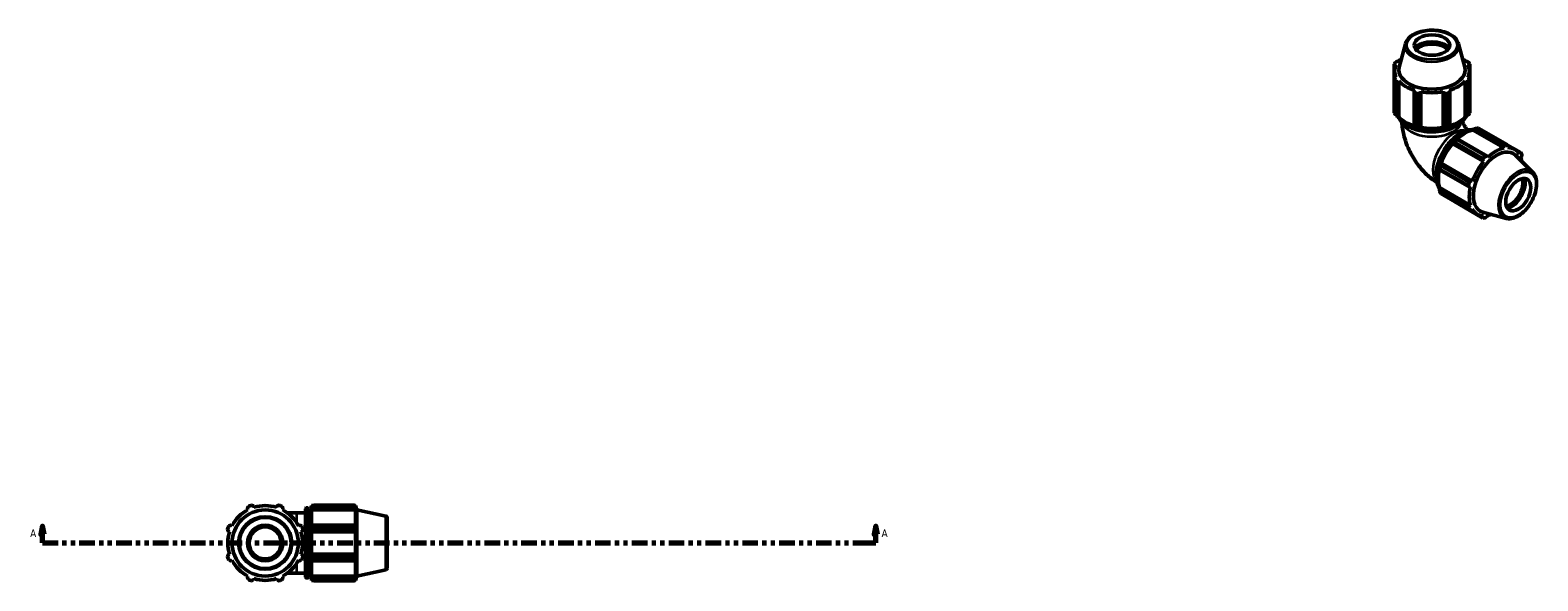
# Model space of a CAD drawing. Header units: inches. Extents: x 0.1 to 50, y -19.9 to 45.
# Tile 6 of 6: x 14.5 to 50, y 32 to 45. Entities that reach past the tile are written whole.
import ezdxf

# ---------------------------------------------------------------- set-up
doc = ezdxf.new("R2010")
doc.units = ezdxf.units.IN
doc.header["$MEASUREMENT"] = 0
doc.linetypes.add('DOUBLE_DASH_CHAIN', pattern=[1.2403, 0.6614, -0.0827, 0.1654, -0.0827, 0.1654, -0.0827])
for name, color, linetype, lineweight in [('Section Line (ANSI)', 7, 'DOUBLE_DASH_CHAIN', 70), ('Visible (ANSI)', 7, 'Continuous', 50), ('Visible Narrow (ANSI)', 7, 'Continuous', 35)]:
    doc.layers.add(name, color=color, linetype=linetype, lineweight=lineweight)
doc.styles.add('Label Text (ANSI)', font='tahoma.ttf')

# ---------------------------------------------------------------- blocks, each defined once
blk = doc.blocks.new('2dTransSection0')
at = {"layer": 'Section Line (ANSI)', "linetype": 'Continuous'}
for p, q in [((14.806, 33.322), (14.767, 33.125)), ((14.806, 33.125), (14.806, 33.322)), ((14.846, 33.125), (14.806, 33.322)), ((34.398, 33.322), (34.358, 33.125)), ((34.398, 33.125), (34.398, 33.322)), ((34.437, 33.125), (34.398, 33.322)), ((14.767, 33.125), (14.846, 33.125)), ((14.806, 32.929), (14.806, 33.125)), ((34.358, 33.125), (34.437, 33.125)), ((34.398, 32.929), (34.398, 33.125)), ((14.806, 32.929), (15.174, 32.929)), ((34.03, 32.929), (34.398, 32.929))]:
    blk.add_line(p, q, dxfattribs=at)
at = {"layer": 'Section Line (ANSI)', "linetype": 'DOUBLE_DASH_CHAIN', "ltscale": 0.553541}
blk.add_line((14.806, 32.929), (34.398, 32.929), dxfattribs=at)
at = {"layer": 'Section Line (ANSI)', "linetype": 'Continuous', "flags": 128}
for points in [[(14.846, 33.125), (14.806, 33.322), (14.767, 33.125), (14.846, 33.125)], [(34.437, 33.125), (34.398, 33.322), (34.358, 33.125), (34.437, 33.125)]]:
    blk.add_lwpolyline(points, dxfattribs=at)
at = {"layer": 'Section Line (ANSI)'}
for points in [[(14.846, 33.125), (14.806, 33.322), (14.767, 33.125), (14.846, 33.125)], [(34.437, 33.125), (34.398, 33.322), (34.358, 33.125), (34.437, 33.125)]]:
    blk.add_solid(points, dxfattribs=at)
at = {"layer": 'Section Line (ANSI)', "char_height": 0.18, "attachment_point": 7, "style": 'Label Text (ANSI)'}
for insert in [(14.517, 33.066), (34.534, 33.066)]:
    blk.add_mtext('A', dxfattribs=dict(at, insert=insert))

msp = doc.modelspace()

# ---------------------------------------------------------------- linework, layer by layer
at = {"layer": 'Visible (ANSI)'}
for p, q in [((46.8492, 44.6547), (46.7053, 44.1077)), ((48.1009, 44.6547), (48.2447, 44.1077)), ((46.5858, 44.1806), (46.5858, 43.8121)), ((46.5962, 43.8282), (46.5962, 44.0139)), ((46.6098, 44.1635), (46.6369, 44.1661)), ((46.6098, 44.1027), (46.6098, 44.1635)), ((46.6955, 44.2476), (46.6703, 44.2476)), ((48.2797, 44.2476), (48.2546, 44.2476)), ((48.3132, 44.1661), (48.3402, 44.1635)), ((48.3402, 44.1635), (48.3402, 44.1027)), ((48.3539, 43.8282), (48.3539, 44.0139)), ((48.3642, 43.8121), (48.3642, 44.1806)), ((46.5858, 43.0345), (46.5858, 43.8121)), ((46.6369, 43.8617), (46.6098, 43.8493)), ((46.62, 43.7646), (46.62, 42.987)), ((46.6703, 43.7652), (46.6955, 43.7802)), ((46.6703, 42.9466), (46.6703, 43.7652)), ((46.6955, 42.9387), (46.6955, 43.7802)), ((48.2546, 43.7802), (48.2797, 43.7652)), ((48.2546, 42.9387), (48.2546, 43.7802)), ((48.2797, 43.7652), (48.2797, 42.9466)), ((48.3402, 43.8493), (48.3132, 43.8617)), ((48.33, 42.987), (48.33, 43.7646)), ((48.3642, 43.8121), (48.3642, 43.0345)), ((47.0692, 43.565), (47.0561, 43.543)), ((47.0561, 43.543), (47.0561, 42.7245)), ((47.0725, 42.7264), (47.0725, 43.504)), ((47.155, 43.4843), (47.155, 42.7067)), ((47.2022, 43.5081), (47.2108, 43.5312)), ((47.2022, 42.6896), (47.2022, 43.5081)), ((47.2108, 42.6898), (47.2108, 43.5312)), ((47.7393, 43.5312), (47.7478, 43.5081)), ((47.7393, 42.6898), (47.7393, 43.5312)), ((47.7478, 43.5081), (47.7478, 42.6896)), ((47.795, 42.7067), (47.795, 43.4843)), ((47.8775, 43.504), (47.8775, 42.7264)), ((47.8939, 43.543), (47.8808, 43.565)), ((47.8939, 42.7245), (47.8939, 43.543)), ((46.6871, 42.9362), (46.6703, 42.9466)), ((46.6955, 42.9387), (46.6871, 42.9362)), ((48.263, 42.9362), (48.2546, 42.9387)), ((48.2797, 42.9466), (48.263, 42.9362)), ((47.0561, 42.7245), (47.0649, 42.7187)), ((47.2079, 42.6846), (47.2022, 42.6896)), ((47.2108, 42.6898), (47.2079, 42.6846)), ((47.7421, 42.6846), (47.7393, 42.6898)), ((47.7478, 42.6896), (47.7421, 42.6846)), ((47.8852, 42.7187), (47.8939, 42.7245)), ((48.4331, 42.6296), (48.4351, 42.6381)), ((48.4331, 42.6296), (49.1609, 42.2105)), ((48.4351, 42.6381), (48.4525, 42.6475)), ((48.4525, 42.6475), (49.1604, 42.2398)), ((49.1851, 42.2836), (48.5126, 42.6709)), ((48.5709, 42.6765), (49.2434, 42.2892)), ((47.9562, 42.3139), (47.9634, 42.3163)), ((47.9592, 42.3088), (47.9562, 42.3139)), ((47.9592, 42.3088), (48.6871, 41.8897)), ((47.9634, 42.3163), (48.6713, 41.9086)), ((48.6742, 41.9615), (48.0017, 42.3487)), ((48.0667, 42.4253), (48.0573, 42.4206)), ((48.06, 42.4103), (48.7326, 42.023)), ((48.7746, 42.0176), (48.0667, 42.4253)), ((49.1604, 42.2398), (49.1609, 42.2105)), ((49.5634, 42.1035), (49.2445, 42.2872)), ((49.2527, 42.2713), (49.4126, 42.1792)), ((49.261, 42.2202), (49.2637, 42.2498)), ((47.6906, 41.8438), (47.689, 41.8512)), ((47.689, 41.8512), (47.695, 41.8511)), ((48.3985, 41.4361), (47.6906, 41.8438)), ((47.695, 41.8511), (48.4228, 41.4319)), ((48.6713, 41.9086), (48.6871, 41.8897)), ((48.7871, 41.9952), (48.7746, 42.0176)), ((49.8411, 41.6404), (49.4399, 42.0374)), ((49.4843, 42.1216), (49.5365, 42.0915)), ((49.5365, 42.0915), (49.5252, 42.0668)), ((49.5667, 41.975), (49.5793, 41.9967)), ((47.6471, 41.7101), (47.6478, 41.6997)), ((47.6478, 41.6997), (48.3557, 41.2921)), ((48.3301, 41.3259), (47.6575, 41.7132)), ((47.6817, 41.7945), (48.3542, 41.4072)), ((47.6471, 41.2734), (47.6535, 41.2794)), ((47.6478, 41.2537), (47.6471, 41.2734)), ((48.3557, 40.846), (47.6478, 41.2537)), ((47.6535, 41.2794), (48.3813, 40.8602)), ((47.6575, 41.19), (48.3301, 40.8027)), ((48.3542, 40.7491), (47.6817, 41.1364)), ((48.3557, 41.2921), (48.3813, 41.2924)), ((48.4228, 41.4319), (48.3985, 41.4361)), ((48.0017, 40.9507), (48.6742, 40.5635)), ((48.3813, 40.8602), (48.3557, 40.846)), ((48.3985, 40.7512), (48.4228, 40.7684)), ((48.3723, 40.75), (48.5354, 40.656)), ((48.6713, 40.5929), (48.6178, 40.6237)), ((48.6871, 40.615), (48.6713, 40.5929)), ((49.2165, 40.5558), (48.6717, 40.7036)), ((48.7746, 40.6029), (48.7871, 40.6247)), ((19.6247, 33.7333), (19.6378, 33.7082)), ((19.7794, 33.7668), (19.7708, 33.7938)), ((20.3164, 33.7938), (20.3079, 33.7668)), ((20.4495, 33.7082), (20.4625, 33.7333)), ((20.9907, 32.1232), (20.9907, 33.7341)), ((21.0074, 33.7508), (21.0458, 33.7508)), ((21.0625, 33.7341), (21.0625, 32.1232)), ((21.1342, 33.8075), (21.1342, 33.7758)), ((21.1342, 33.8075), (21.1745, 33.8075)), ((21.1531, 33.7938), (21.1342, 33.7758)), ((21.1342, 33.7166), (21.1342, 33.7758)), ((21.1342, 33.7166), (21.1531, 33.7333)), ((21.1342, 33.7082), (21.1342, 33.7166)), ((21.1342, 33.7082), (21.1342, 33.3388)), ((21.1342, 33.7082), (22.1635, 33.7082)), ((21.1531, 33.7333), (22.1543, 33.7333)), ((21.1909, 33.8178), (21.1909, 33.7836)), ((21.1909, 33.8178), (22.142, 33.8178)), ((22.142, 33.7836), (21.1909, 33.7836)), ((22.142, 33.7836), (22.142, 33.8178)), ((22.1474, 33.8075), (22.1635, 33.8075)), ((22.1635, 33.7668), (22.1543, 33.7938)), ((22.1543, 33.7333), (22.1635, 33.7082)), ((22.1635, 33.7668), (22.1635, 33.8075)), ((22.1961, 33.7071), (22.1635, 33.8075)), ((22.1635, 33.3344), (22.1635, 33.7082)), ((22.1961, 32.1501), (22.1961, 33.7071)), ((22.8806, 33.5616), (22.1961, 33.7071)), ((19.2641, 33.3344), (19.2389, 33.3475)), ((20.7836, 33.6374), (20.5633, 33.6374)), ((20.7836, 33.6374), (20.9907, 33.6374)), ((20.8483, 33.3475), (20.8232, 33.3344)), ((21.0625, 33.6374), (21.1342, 33.6374)), ((21.1531, 33.3475), (21.1342, 33.3388)), ((21.1342, 33.1957), (21.1342, 33.3388)), ((22.1543, 33.3475), (21.1531, 33.3475)), ((21.1909, 33.3311), (21.1909, 33.2486)), ((21.1909, 33.3311), (22.142, 33.3311)), ((22.142, 33.2486), (22.142, 33.3311)), ((22.1635, 33.3344), (22.1543, 33.3475)), ((22.9136, 33.5208), (22.9136, 32.3364)), ((19.1784, 33.2014), (19.2055, 33.1929)), ((20.8818, 33.1929), (20.9089, 33.2014)), ((21.1342, 33.1957), (21.1531, 33.2014)), ((21.1342, 33.1929), (21.1342, 33.1957)), ((21.1342, 33.1929), (21.1342, 32.6643)), ((21.1342, 33.1929), (22.1635, 33.1929)), ((21.1531, 33.2014), (22.1543, 33.2014)), ((22.142, 33.2486), (21.1909, 33.2486)), ((22.1543, 33.2014), (22.1635, 33.1929)), ((22.1635, 32.6643), (22.1635, 33.1929)), ((19.2055, 32.6643), (19.1784, 32.6558)), ((20.9089, 32.6558), (20.8818, 32.6643)), ((21.1342, 32.6615), (21.1342, 32.6643)), ((21.1342, 32.6643), (22.1635, 32.6643)), ((21.1342, 32.5185), (21.1342, 32.6615)), ((21.1531, 32.6558), (21.1342, 32.6615)), ((22.1543, 32.6558), (21.1531, 32.6558)), ((22.1635, 32.6643), (22.1543, 32.6558)), ((19.2389, 32.5097), (19.2641, 32.5228)), ((20.8232, 32.5228), (20.8483, 32.5097)), ((21.1342, 32.5185), (21.1342, 32.1491)), ((21.1342, 32.5185), (21.1531, 32.5097)), ((21.1531, 32.5097), (22.1543, 32.5097)), ((21.1909, 32.6086), (21.1909, 32.5261)), ((21.1909, 32.6086), (22.142, 32.6086)), ((22.142, 32.5261), (21.1909, 32.5261)), ((22.142, 32.5261), (22.142, 32.6086)), ((22.1543, 32.5097), (22.1635, 32.5228)), ((22.1635, 32.1491), (22.1635, 32.5228)), ((22.8806, 32.2956), (22.1961, 32.1501)), ((19.6378, 32.1491), (19.6247, 32.1239)), ((19.7708, 32.0634), (19.7794, 32.0904)), ((20.3079, 32.0904), (20.3164, 32.0634)), ((20.4625, 32.1239), (20.4495, 32.1491)), ((20.5633, 32.2199), (20.7836, 32.2199)), ((20.7836, 32.2199), (20.9907, 32.2199)), ((21.0074, 32.1065), (21.0458, 32.1065)), ((21.0625, 32.2199), (21.1342, 32.2199)), ((21.1342, 32.1407), (21.1342, 32.1491)), ((21.1342, 32.1491), (22.1635, 32.1491)), ((21.1342, 32.0814), (21.1342, 32.1407)), ((21.1531, 32.1239), (21.1342, 32.1407)), ((21.1342, 32.0814), (21.1342, 32.0498)), ((21.1342, 32.0814), (21.1531, 32.0634)), ((21.1342, 32.0498), (21.1745, 32.0498)), ((22.1543, 32.1239), (21.1531, 32.1239)), ((21.1909, 32.0736), (21.1909, 32.0394)), ((21.1909, 32.0736), (22.142, 32.0736)), ((22.142, 32.0394), (21.1909, 32.0394)), ((22.142, 32.0394), (22.142, 32.0736)), ((22.1474, 32.0498), (22.1635, 32.0498)), ((22.1635, 32.1491), (22.1543, 32.1239)), ((22.1543, 32.0634), (22.1635, 32.0904)), ((22.1961, 32.1501), (22.1635, 32.0498)), ((22.1635, 32.0498), (22.1635, 32.0904))]:
    msp.add_line(p, q, dxfattribs=at)
for radius in [0.7785, 0.4173, 0.3756]:
    msp.add_circle((20.0436, 32.9286), radius, dxfattribs=at)
for centre, radius, start, end in [((20.0436, 32.9286), 0.8788, 117.5, 152.5), ((20.0436, 32.9286), 0.945, 109.79198, 115.20802), ((20.0436, 32.9286), 0.8789, 72.5, 107.5), ((20.0436, 32.9286), 0.945, 64.79198, 70.20802), ((20.0436, 32.9286), 0.8789, 27.5, 62.5), ((21.0074, 33.7341), 0.0167, 90, 180), ((21.0458, 33.7341), 0.0167, 0, 90), ((20.0436, 32.9286), 0.945, 154.79198, 160.20802), ((20.0436, 32.9286), 0.945, 19.79198, 25.20802), ((22.8719, 33.5208), 0.0417, 0, 78), ((20.0436, 32.9286), 0.8789, 162.5, 197.5), ((20.0436, 32.9286), 0.8788, 342.5, 17.5), ((20.0436, 32.9286), 0.945, 199.79198, 205.20802), ((20.0436, 32.9286), 0.8789, 207.5, 242.5), ((20.0436, 32.9286), 0.8788, 297.5, 332.5), ((20.0436, 32.9286), 0.945, 334.79198, 340.20802), ((22.8719, 32.3364), 0.0417, 282, 0), ((20.0436, 32.9286), 0.945, 244.79198, 250.20802), ((20.0436, 32.9286), 0.8789, 252.5, 287.5), ((20.0436, 32.9286), 0.945, 289.79198, 295.20802), ((21.0074, 32.1232), 0.0167, 180, 270), ((21.0458, 32.1232), 0.0167, 270, 0)]:
    msp.add_arc(centre, radius, start, end, dxfattribs=at)
for centre, major_axis, ratio in [((47.475, 44.6272), (-0.4173, 0), 0.5758617), ((49.5044, 41.1122), (0.2083, 0.3616), 0.5780931)]:
    msp.add_ellipse(centre, major_axis=major_axis, ratio=ratio, dxfattribs=at)
for centre, major_axis, ratio, start_param, end_param in [((47.475, 44.4316), (-0.4682, 0), 0.5758617, 3.6700801, 5.7546979), ((47.475, 44.4316), (-0.4424, 0), 0.5758617, 3.6144607, 5.8103173), ((47.475, 44.4112), (0.4173, 0), 0.5758617, 0.466096, 2.6754966), ((47.475, 44.0139), (-0.8789, 0), 0.5758617, 5.9777527, 6.5886179), ((47.475, 43.9963), (-0.945, 0), 0.5758617, 5.8432224, 5.93775), ((47.475, 44.0406), (-0.7785, 0), 0.5758617, 6.1329002, 9.5750631), ((47.475, 44.0139), (-0.8788, 0), 0.5758617, 5.6676199, 5.8032198), ((47.475, 44.0139), (-0.8789, 0), 0.5758617, 3.6215582, 3.7571581), ((47.475, 44.0139), (0.8789, 0), 0.5758617, 5.9777527, 6.5886179), ((47.475, 43.9963), (0.945, 0), 0.5758617, 0.3454353, 0.4399629), ((47.475, 43.9963), (-0.945, 0), 0.5758617, 0.3454353, 0.4399629), ((47.475, 44.0139), (0.8789, 0), 0.5758617, 3.6215582, 4.2324234), ((47.475, 44.0139), (0.8788, 0), 0.5758617, 5.1923545, 5.8032198), ((47.475, 43.9963), (0.945, 0), 0.5758617, 5.8432224, 5.93775), ((47.475, 43.9963), (0.945, 0), 0.5758617, 4.2724261, 4.3669537), ((47.475, 44.0139), (0.8788, 0), 0.5758617, 4.4069564, 5.0178216), ((47.475, 43.9963), (0.945, 0), 0.5758617, 5.0578243, 5.1523519), ((47.475, 43.2188), (-0.945, 0), 0.5758617, 0.3454353, 0.4399629), ((47.475, 43.1724), (-0.8789, 0), 0.5758617, 0.4799655, 1.0739634), ((47.475, 43.1724), (-0.8788, 0), 0.5758617, 2.0676292, 2.6616271), ((47.475, 43.2188), (0.945, 0), 0.5758617, 5.8432224, 5.93775), ((47.475, 43.1724), (0.8883, 0), 0.5758617, 4.2324234, 4.4069564), ((47.475, 43.2188), (-0.945, 0), 0.5758617, 1.1308334, 1.225361), ((47.475, 43.1724), (-0.8789, 0), 0.5758617, 1.2653637, 1.8762289), ((47.475, 43.1724), (0.8883, 0), 0.5758617, 5.0178216, 5.1923545), ((47.475, 43.2188), (-0.945, 0), 0.5758617, 1.9162316, 2.0107592), ((48.2462, 41.8367), (0.4386, 0.7616), 0.5780931, 0.4780318, 1.0719493), ((48.2863, 41.8136), (0.4716, 0.8189), 0.5780931, 0.3435016, 0.4380292), ((48.2462, 41.8367), (0.4386, 0.7616), 0.5780931, 1.26343, 1.8742952), ((48.2462, 41.8367), (-0.4433, -0.7698), 0.5780931, 4.2304897, 4.4050227), ((48.2863, 41.8136), (0.4716, 0.8189), 0.5780931, 1.1288997, 1.2234273), ((48.974, 41.4176), (-0.4386, -0.7616), 0.5780931, 3.6196245, 4.2304897), ((48.9588, 41.4263), (0.4716, 0.8189), 0.5780931, 0.3435016, 0.4380292), ((48.974, 41.4176), (0.4386, 0.7616), 0.5780931, 5.975819, 6.5866842), ((48.2462, 41.8367), (-0.4433, -0.7698), 0.5780931, 5.0158879, 5.1904208), ((48.9971, 41.4043), (0.3885, 0.6746), 0.5780931, 6.1320197, 9.5759436), ((48.974, 41.4176), (-0.4386, -0.7616), 0.5780931, 4.4050227, 5.0158879), ((48.9588, 41.4263), (-0.4716, -0.8189), 0.5780931, 4.2704924, 4.36502), ((48.9588, 41.4263), (0.4716, 0.8189), 0.5780931, 5.8412887, 5.9358163), ((48.974, 41.4176), (0.4386, 0.7616), 0.5780931, 5.6667394, 5.8012861), ((48.2462, 41.8367), (0.4386, 0.7616), 0.5780931, 2.0656152, 2.6596934), ((48.2863, 41.8136), (0.4716, 0.8189), 0.5780931, 1.9142979, 2.0088255), ((49.3176, 41.2197), (-0.2083, -0.3616), 0.5780931, 0.4631901, 2.6784025), ((49.3353, 41.2095), (0.2208, 0.3833), 0.5780931, 3.6124378, 5.8123402), ((49.3353, 41.2095), (0.2336, 0.4057), 0.5780931, 3.6686066, 5.7561714), ((48.2863, 41.8136), (-0.4716, -0.8189), 0.5780931, 5.8412887, 5.9358163), ((48.9588, 41.4263), (-0.4716, -0.8189), 0.5780931, 5.0558906, 5.1504181), ((48.974, 41.4176), (-0.4386, -0.7616), 0.5780931, 5.1904208, 5.8012861), ((48.9588, 41.4263), (-0.4716, -0.8189), 0.5780931, 5.8412887, 5.9358163), ((48.974, 41.4176), (-0.4386, -0.7616), 0.5780931, 5.975819, 6.5866842), ((48.9588, 41.4263), (-0.4716, -0.8189), 0.5780931, 0.3435016, 0.4380292), ((48.974, 41.4176), (0.4386, 0.7616), 0.5780931, 3.6196245, 3.7580386)]:
    msp.add_ellipse(centre, major_axis=major_axis, ratio=ratio, start_param=start_param, end_param=end_param, dxfattribs=at)
for points, knots in [([(48.1009, 44.6547), (48.0906, 44.6938), (48.0706, 44.7311), (48.0126, 44.802), (47.9729, 44.8351), (47.8778, 44.8929), (47.8217, 44.9171), (47.7001, 44.9536), (47.6345, 44.9659), (47.5006, 44.9776), (47.4322, 44.9771), (47.2991, 44.9633), (47.2344, 44.95), (47.1147, 44.9117), (47.0598, 44.8866), (46.9653, 44.8263), (46.9258, 44.791), (46.8743, 44.7213), (46.8581, 44.6887), (46.8492, 44.6547)], [0.9356833, 0.9356833, 0.9356833, 0.9356833, 1.225932, 1.225932, 1.5445605, 1.5445605, 1.8755562, 1.8755562, 2.2057968, 2.2057968, 2.534489, 2.534489, 2.863256, 2.863256, 3.1936584, 3.1936584, 3.5244118, 3.5244118, 3.7767057, 3.7767057, 3.7767057, 3.7767057]), ([(46.6833, 42.9386), (46.6863, 42.9324), (46.6894, 42.9263), (46.7197, 42.8715), (46.7597, 42.8257), (46.8627, 42.7432), (46.9261, 42.7068), (47.0693, 42.6473), (47.1492, 42.6244), (47.317, 42.5944), (47.4049, 42.5872), (47.5802, 42.5894), (47.6675, 42.5987), (47.8328, 42.6328), (47.9108, 42.6577), (48.0497, 42.7206), (48.1105, 42.7588), (48.2069, 42.8434), (48.2434, 42.8897), (48.2667, 42.9386)], [4.1953953, 4.1953953, 4.1953953, 4.1953953, 4.2345379, 4.2345379, 4.5504244, 4.5504244, 4.8732583, 4.8732583, 5.1966102, 5.1966102, 5.5193725, 5.5193725, 5.8419111, 5.8419111, 6.1647396, 6.1647396, 6.4881543, 6.4881543, 6.800179, 6.800179, 6.800179, 6.800179]), ([(47.5898, 41.3985), (47.5014, 41.4548), (47.4214, 41.519), (47.2598, 41.6727), (47.1813, 41.7649), (47.0423, 41.9617), (46.9819, 42.0663), (46.8809, 42.2851), (46.8404, 42.3992), (46.7879, 42.6162), (46.7723, 42.7179), (46.7677, 42.8231)], [1.6236814, 1.6236814, 1.6236814, 1.6236814, 1.8849556, 1.8849556, 2.1991149, 2.1991149, 2.5132741, 2.5132741, 2.8274334, 2.8274334, 3.0897581, 3.0897581, 3.0897581, 3.0897581]), ([(48.438, 42.6397), (48.4313, 42.6402), (48.4245, 42.6405), (48.3619, 42.6417), (48.302, 42.6299), (48.1789, 42.582), (48.1155, 42.5453), (47.9924, 42.451), (47.9326, 42.3933), (47.8227, 42.2629), (47.7726, 42.1902), (47.6871, 42.0372), (47.6516, 41.9569), (47.5988, 41.7966), (47.5815, 41.7166), (47.567, 41.5647), (47.5698, 41.4929), (47.5952, 41.3675), (47.6169, 41.3133), (47.6473, 41.2689)], [5.7689458, 5.7689458, 5.7689458, 5.7689458, 5.8074059, 5.8074059, 6.1232961, 6.1232961, 6.446085, 6.446085, 6.7694196, 6.7694196, 7.0921787, 7.0921787, 7.4147172, 7.4147172, 7.7375416, 7.7375416, 8.0609363, 8.0609363, 8.369727, 8.369727, 8.369727, 8.369727]), ([(48.3122, 42.6286), (48.3094, 42.6316), (48.3065, 42.6348), (48.2943, 42.6485), (48.2846, 42.6605), (48.2651, 42.6871), (48.2552, 42.702), (48.2367, 42.7331), (48.228, 42.7494), (48.2129, 42.7814), (48.2065, 42.7971), (48.1984, 42.8197), (48.1959, 42.8275), (48.1938, 42.8347)], [1.96425875, 1.96425875, 1.96425875, 1.96425875, 2.01434924, 2.01434924, 2.16954454, 2.16954454, 2.33245767, 2.33245767, 2.49926952, 2.49926952, 2.66388369, 2.66388369, 2.75553991, 2.75553991, 2.75553991, 2.75553991]), ([(49.2165, 40.5558), (49.2557, 40.5452), (49.2981, 40.5439), (49.3888, 40.5588), (49.4374, 40.5767), (49.5351, 40.6303), (49.5841, 40.6668), (49.6766, 40.754), (49.72, 40.8047), (49.7969, 40.915), (49.8305, 40.9745), (49.8848, 41.0968), (49.9056, 41.1595), (49.9319, 41.2824), (49.9374, 41.3426), (49.932, 41.4546), (49.9209, 41.5065), (49.8861, 41.5856), (49.866, 41.6158), (49.8411, 41.6404)], [2.5092938, 2.5092938, 2.5092938, 2.5092938, 2.7998745, 2.7998745, 3.118485, 3.118485, 3.4493773, 3.4493773, 3.7795791, 3.7795791, 4.1082644, 4.1082644, 4.437029, 4.437029, 4.7674011, 4.7674011, 5.0980222, 5.0980222, 5.3485553, 5.3485553, 5.3485553, 5.3485553])]:
    msp.add_open_spline(points, degree=3, knots=knots, dxfattribs=at)
for points, weights in [([(46.6098, 44.1635), (46.5981, 44.172), (46.5858, 44.1806)], [1.00346678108, 1.00214101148, 1]), ([(46.62, 44.2281), (46.6457, 44.2382), (46.6703, 44.2476)], [1, 1.00214101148, 1.00346678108]), ([(48.2797, 44.2476), (48.3044, 44.2382), (48.33, 44.2281)], [1.00346678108, 1.00214101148, 1]), ([(48.3642, 44.1806), (48.352, 44.172), (48.3402, 44.1635)], [1, 1.00214101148, 1.00346678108]), ([(46.5858, 43.8121), (46.5981, 43.8312), (46.6098, 43.8493)], [1, 1.00214101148, 1.00346678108]), ([(46.6703, 43.7652), (46.6457, 43.765), (46.62, 43.7646)], [1.00346678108, 1.00214101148, 1]), ([(48.33, 43.7646), (48.3044, 43.765), (48.2797, 43.7652)], [1, 1.00214101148, 1.00346678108]), ([(48.3402, 43.8493), (48.352, 43.8312), (48.3642, 43.8121)], [1.00346678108, 1.00214101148, 1]), ([(47.0725, 43.504), (47.0642, 43.524), (47.0561, 43.543)], [1, 1.00214101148, 1.00346678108]), ([(47.2022, 43.5081), (47.1791, 43.4966), (47.155, 43.4843)], [1.00346678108, 1.00214101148, 1]), ([(47.795, 43.4843), (47.7709, 43.4966), (47.7478, 43.5081)], [1, 1.00214101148, 1.00346678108]), ([(47.8939, 43.543), (47.8859, 43.524), (47.8775, 43.504)], [1.00346678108, 1.00214101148, 1]), ([(46.6703, 42.9466), (46.6457, 42.9661), (46.62, 42.987)], [1.00657866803, 1.01260532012, 1.01783648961]), ([(48.33, 42.987), (48.3044, 42.9661), (48.2797, 42.9466)], [1.01783648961, 1.01260532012, 1.00657866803]), ([(47.0725, 42.7264), (47.0642, 42.7251), (47.0561, 42.7245)], [1.01783648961, 1.01260532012, 1.00657866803]), ([(47.2022, 42.6896), (47.1791, 42.6977), (47.155, 42.7067)], [1.00657866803, 1.01260532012, 1.01783648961]), ([(47.795, 42.7067), (47.7709, 42.6977), (47.7478, 42.6896)], [1.01783648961, 1.01260532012, 1.00657866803]), ([(47.8939, 42.7245), (47.8859, 42.7251), (47.8775, 42.7264)], [1.00657866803, 1.01260532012, 1.01783648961]), ([(48.4525, 42.6475), (48.4816, 42.6591), (48.5126, 42.6709)], [1.00657866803, 1.01260532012, 1.01783648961]), ([(47.9634, 42.3163), (47.9819, 42.3324), (48.0017, 42.3487)], [1.00657866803, 1.01260532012, 1.01783648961]), ([(48.06, 42.4103), (48.0632, 42.4181), (48.0667, 42.4253)], [1.01783648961, 1.01260532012, 1.00657866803]), ([(49.1604, 42.2398), (49.1726, 42.2612), (49.1851, 42.2836)], [1.00346678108, 1.00214101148, 1]), ([(49.2434, 42.2892), (49.2539, 42.2691), (49.2637, 42.2498)], [1, 1.00214101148, 1.00346678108]), ([(47.6817, 41.7945), (47.686, 41.8198), (47.6906, 41.8438)], [1.01783648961, 1.01260532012, 1.00657866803]), ([(48.6713, 41.9086), (48.6728, 41.9345), (48.6742, 41.9615)], [1.00346678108, 1.00214101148, 1]), ([(48.7326, 42.023), (48.7541, 42.0202), (48.7746, 42.0176)], [1, 1.00214101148, 1.00346678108]), ([(49.5365, 42.0915), (49.5498, 42.0973), (49.5634, 42.1035)], [1.00346678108, 1.00214101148, 1]), ([(49.5876, 42.05), (49.5834, 42.0228), (49.5793, 41.9967)], [1, 1.00214101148, 1.00346678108]), ([(47.6478, 41.6997), (47.6523, 41.7065), (47.6575, 41.7132)], [1.00657866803, 1.01260532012, 1.01783648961]), ([(47.6575, 41.19), (47.6523, 41.2226), (47.6478, 41.2537)], [1.01783648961, 1.01260532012, 1.00657866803]), ([(48.3557, 41.2921), (48.3432, 41.3086), (48.3301, 41.3259)], [1.00346678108, 1.00214101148, 1]), ([(48.3542, 41.4072), (48.3769, 41.4219), (48.3985, 41.4361)], [1, 1.00214101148, 1.00346678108]), ([(48.0017, 40.9507), (48.0007, 40.952), (47.9997, 40.9533)], [1.01783648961, 1.01757119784, 1.01730386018]), ([(48.3301, 40.8027), (48.3432, 40.8247), (48.3557, 40.846)], [1, 1.00214101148, 1.00346678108]), ([(48.3985, 40.7512), (48.3769, 40.7501), (48.3542, 40.7491)], [1.00346678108, 1.00214101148, 1]), ([(48.6742, 40.5635), (48.6728, 40.5784), (48.6713, 40.5929)], [1, 1.00214101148, 1.00346678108]), ([(48.7746, 40.6029), (48.7541, 40.5863), (48.7326, 40.5691)], [1.00346678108, 1.00214101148, 1]), ([(19.6247, 33.7333), (19.6328, 33.758), (19.6412, 33.7836)], [1.00346678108, 1.00214101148, 1]), ([(19.7237, 33.8178), (19.7477, 33.8056), (19.7708, 33.7938)], [1, 1.00214101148, 1.00346678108]), ([(20.3164, 33.7938), (20.3396, 33.8056), (20.3636, 33.8178)], [1.00346678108, 1.00214101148, 1]), ([(20.4461, 33.7836), (20.4545, 33.758), (20.4625, 33.7333)], [1, 1.00214101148, 1.00346678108]), ([(21.1909, 33.8178), (21.1713, 33.8056), (21.1531, 33.7938)], [1.01783648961, 1.01260532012, 1.00657866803]), ([(21.1531, 33.7333), (21.1713, 33.758), (21.1909, 33.7836)], [1.00657866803, 1.01260532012, 1.01783648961]), ([(22.142, 33.8178), (22.1484, 33.8056), (22.1543, 33.7938)], [1, 1.00214101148, 1.00346678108]), ([(22.1543, 33.7333), (22.1484, 33.758), (22.142, 33.7836)], [1.00346678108, 1.00214101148, 1]), ([(19.1886, 33.3311), (19.2143, 33.3395), (19.2389, 33.3475)], [1, 1.00214101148, 1.00346678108]), ([(20.8483, 33.3475), (20.873, 33.3395), (20.8986, 33.3311)], [1.00346678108, 1.00214101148, 1]), ([(21.1909, 33.3311), (21.1713, 33.3395), (21.1531, 33.3475)], [1.01783648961, 1.01260532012, 1.00657866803]), ([(22.142, 33.3311), (22.1484, 33.3395), (22.1543, 33.3475)], [1, 1.00214101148, 1.00346678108]), ([(19.1784, 33.2014), (19.1667, 33.2245), (19.1545, 33.2486)], [1.00346678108, 1.00214101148, 1]), ([(20.9328, 33.2486), (20.9206, 33.2245), (20.9089, 33.2014)], [1, 1.00214101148, 1.00346678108]), ([(21.1531, 33.2014), (21.1713, 33.2245), (21.1909, 33.2486)], [1.00657866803, 1.01260532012, 1.01783648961]), ([(22.1543, 33.2014), (22.1484, 33.2245), (22.142, 33.2486)], [1.00346678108, 1.00214101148, 1]), ([(19.1545, 32.6086), (19.1667, 32.6327), (19.1784, 32.6558)], [1, 1.00214101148, 1.00346678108]), ([(20.9089, 32.6558), (20.9206, 32.6327), (20.9328, 32.6086)], [1.00346678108, 1.00214101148, 1]), ([(21.1909, 32.6086), (21.1713, 32.6327), (21.1531, 32.6558)], [1.01783648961, 1.01260532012, 1.00657866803]), ([(22.142, 32.6086), (22.1484, 32.6327), (22.1543, 32.6558)], [1, 1.00214101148, 1.00346678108]), ([(19.2389, 32.5097), (19.2143, 32.5178), (19.1886, 32.5261)], [1.00346678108, 1.00214101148, 1]), ([(20.8986, 32.5261), (20.873, 32.5178), (20.8483, 32.5097)], [1, 1.00214101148, 1.00346678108]), ([(21.1531, 32.5097), (21.1713, 32.5178), (21.1909, 32.5261)], [1.00657866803, 1.01260532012, 1.01783648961]), ([(22.1543, 32.5097), (22.1484, 32.5178), (22.142, 32.5261)], [1.00346678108, 1.00214101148, 1]), ([(19.6412, 32.0736), (19.6328, 32.0993), (19.6247, 32.1239)], [1, 1.00214101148, 1.00346678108]), ([(19.7708, 32.0634), (19.7477, 32.0517), (19.7237, 32.0394)], [1.00346678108, 1.00214101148, 1]), ([(20.3636, 32.0394), (20.3396, 32.0517), (20.3164, 32.0634)], [1, 1.00214101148, 1.00346678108]), ([(20.4625, 32.1239), (20.4545, 32.0993), (20.4461, 32.0736)], [1.00346678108, 1.00214101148, 1]), ([(21.1909, 32.0736), (21.1713, 32.0993), (21.1531, 32.1239)], [1.01783648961, 1.01260532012, 1.00657866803]), ([(21.1531, 32.0634), (21.1713, 32.0517), (21.1909, 32.0394)], [1.00657866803, 1.01260532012, 1.01783648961]), ([(22.142, 32.0736), (22.1484, 32.0993), (22.1543, 32.1239)], [1, 1.00214101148, 1.00346678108]), ([(22.1543, 32.0634), (22.1484, 32.0517), (22.142, 32.0394)], [1.00346678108, 1.00214101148, 1])]:
    msp.add_rational_spline(points, weights, degree=2, dxfattribs=at)
at = {"layer": 'Visible Narrow (ANSI)'}
for p, q in [((21.0074, 33.7407), (21.0074, 32.1166)), ((21.0458, 32.1166), (21.0458, 33.7407)), ((20.7836, 33.4244), (20.7836, 33.6368)), ((22.8806, 32.3034), (22.8806, 33.5538)), ((20.7836, 32.2205), (20.7836, 32.4329))]:
    msp.add_line(p, q, dxfattribs=at)
for radius in [0.633, 0.5922]:
    msp.add_circle((20.0436, 32.9286), radius, dxfattribs=at)
for centre, major_axis, ratio in [((47.475, 44.6272), (-0.5922, 0), 0.5758617), ((49.5044, 41.1122), (-0.2955, -0.5132), 0.5780931)]:
    msp.add_ellipse(centre, major_axis=major_axis, ratio=ratio, dxfattribs=at)
for centre, major_axis, ratio, start_param, end_param in [((47.475, 44.6001), (-0.633, 0), 0.5758617, 0.021823, 3.1197696), ((47.475, 43.0688), (0.8221, 0), 0.5758617, 3.5516023, 5.8731756), ((47.475, 43.1001), (0.8221, 0), 0.5758617, 3.6600031, 5.7647749), ((47.475, 42.8858), (-0.7088, 0), 0.5758617, 0.3169426, 2.8246501), ((47.475, 43.1138), (-0.8055, 0), 0.5758617, 0.842543, 2.2990497), ((47.9983, 41.9795), (0.3537, 0.6142), 0.5780931, 0.3201538, 2.8214389), ((48.1565, 41.8884), (-0.4103, -0.7125), 0.5780931, 3.5521072, 5.8701851), ((48.1837, 41.8727), (-0.4103, -0.7125), 0.5780931, 3.6630926, 5.7616854), ((48.1955, 41.8659), (0.4019, 0.698), 0.5780931, 0.8484631, 2.2931295), ((49.481, 41.1256), (0.3159, 0.5486), 0.5780931, 0.0210306, 3.1205621)]:
    msp.add_ellipse(centre, major_axis=major_axis, ratio=ratio, start_param=start_param, end_param=end_param, dxfattribs=at)

# ---------------------------------------------------------------- block references
at = {"layer": 'Section Line (ANSI)'}
msp.add_blockref('2dTransSection0', (0, 0), dxfattribs=at)

doc.saveas('drawing.dxf')
